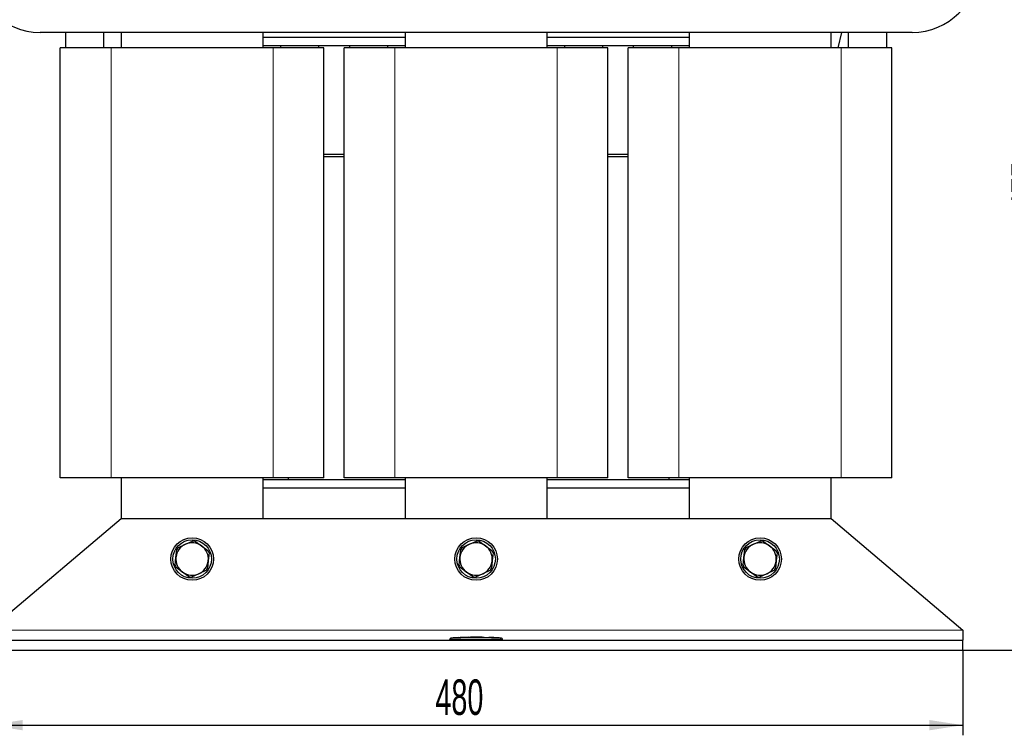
# Model space of a CAD drawing. Header units: millimetres. Extents: x 5 to 418, y 2 to 292.
# Tile 8 of 30: x 58 to 156, y 163 to 233. Entities that reach past the tile are written whole.
import ezdxf

# ---------------------------------------------------------------- set-up
doc = ezdxf.new("R2010")
doc.units = ezdxf.units.MM
doc.layers.add('SLD-0', color=7, linetype='Continuous')
doc.styles.add('SLDTEXTSTYLE0', font='TXT', dxfattribs={"width": 0.605})
doc.dimstyles.new('SLDDIMSTYLE0', dxfattribs={"dimtxt": 3.5, "dimasz": 3.302, "dimexe": 0, "dimexo": 0.0625, "dimgap": 0.875, "dimtad": 1, "dimlfac": 5, "dimrnd": 1e-09, "dimzin": 12, "dimdsep": 46, "dimtxsty": 'SLDTEXTSTYLE0', "dimsah": 1, "dimcen": 0.09, "dimadec": 0, "dimazin": 3, "dimtfac": 1, "dimtofl": 0, "dimtmove": 0, "dimatfit": 3, "dimfxl": 1, "dimfrac": 2, "dimtolj": 1, "dimtzin": 12, "dimarcsym": 0})
doc.dimstyles.new('SLDDIMSTYLE1', dxfattribs={"dimtxt": 3.5, "dimasz": 3.302, "dimexe": 0, "dimexo": 0.0625, "dimgap": 0.875, "dimtad": 1, "dimdec": 0, "dimlfac": 5, "dimrnd": 1e-09, "dimzin": 12, "dimdsep": 46, "dimtxsty": 'SLDTEXTSTYLE0', "dimsah": 1, "dimcen": 0.09, "dimadec": 0, "dimazin": 3, "dimtfac": 1, "dimtofl": 0, "dimtmove": 0, "dimatfit": 3, "dimfxl": 1, "dimfrac": 2, "dimtolj": 1, "dimtzin": 12, "dimarcsym": 0})

# ---------------------------------------------------------------- blocks, each defined once
blk = doc.blocks.new('_D')
at = {"layer": 'SLD-0', "color": 7}
for p, q in [((55.456, 171.037), (55.456, 162.652)), ((151.456, 171.037), (151.456, 162.652)), ((55.456, 163.652), (151.456, 163.652))]:
    blk.add_line(p, q, dxfattribs=at)
for points in [[(55.456, 163.652), (58.758, 163.144), (58.758, 164.16)], [(151.456, 163.652), (148.154, 164.16), (148.154, 163.144)]]:
    blk.add_solid(points, dxfattribs=at)
at = {"layer": 'SLD-0', "color": 7, "insert": (99.446, 168.163), "char_height": 3.5, "attachment_point": 1, "style": 'SLDTEXTSTYLE0'}
blk.add_mtext('480', dxfattribs=at)
blk = doc.blocks.new('_D_2')
at = {"layer": 'SLD-0', "color": 7}
for p, q in [((136.376, 265.982), (161.749, 265.982)), ((160.749, 265.982), (160.749, 171.037)), ((151.456, 171.037), (161.749, 171.037))]:
    blk.add_line(p, q, dxfattribs=at)
for points in [[(160.749, 265.982), (160.241, 262.68), (161.257, 262.68)], [(160.749, 171.037), (161.257, 174.339), (160.241, 174.339)]]:
    blk.add_solid(points, dxfattribs=at)
at = {"layer": 'SLD-0', "color": 7, "insert": (156.238, 214.499), "char_height": 3.5, "attachment_point": 1, "rotation": 90, "style": 'SLDTEXTSTYLE0'}
blk.add_mtext('475', dxfattribs=at)

msp = doc.modelspace()

# ---------------------------------------------------------------- linework, layer by layer
at = {"color": 7, "linetype": 'Continuous', "lineweight": 25}
for p, q in [((146.4563, 231.9773), (60.4563, 231.9773)), ((62.9563, 231.9773), (62.9563, 230.4573)), ((66.7563, 230.4573), (66.7563, 231.9773)), ((68.4563, 231.9773), (68.4563, 230.4573)), ((82.4563, 230.4573), (82.4563, 231.9773)), ((96.4563, 231.4773), (82.4563, 231.4773)), ((96.4563, 231.9773), (96.4563, 230.4573)), ((110.4563, 230.4573), (110.4563, 231.9773)), ((124.4563, 231.4773), (110.4563, 231.4773)), ((124.4563, 231.9773), (124.4563, 230.4573)), ((138.4563, 230.4573), (138.4563, 231.9773)), ((139.1674, 230.4573), (139.5074, 231.9773)), ((140.1563, 231.9773), (140.1563, 230.4573)), ((143.9563, 230.4573), (143.9563, 231.9773)), ((62.4563, 188.0573), (62.4563, 230.4573)), ((67.4563, 230.4573), (62.4563, 230.4573)), ((83.4563, 230.4573), (67.4563, 230.4573)), ((96.4563, 230.6573), (82.4563, 230.6573)), ((88.4563, 230.4573), (83.4563, 230.4573)), ((84.1563, 230.6573), (84.1563, 230.4573)), ((87.9563, 230.4573), (87.9563, 230.6573)), ((88.4563, 188.0573), (88.4563, 230.4573)), ((90.4563, 188.0573), (90.4563, 230.4573)), ((95.4563, 230.4573), (90.4563, 230.4573)), ((90.9563, 230.6573), (90.9563, 230.4573)), ((94.7563, 230.4573), (94.7563, 230.6573)), ((111.4563, 230.4573), (95.4563, 230.4573)), ((124.4563, 230.6573), (110.4563, 230.6573)), ((116.4563, 230.4573), (111.4563, 230.4573)), ((112.1563, 230.6573), (112.1563, 230.4573)), ((115.9563, 230.4573), (115.9563, 230.6573)), ((116.4563, 188.0573), (116.4563, 230.4573)), ((118.4563, 188.0573), (118.4563, 230.4573)), ((123.4563, 230.4573), (118.4563, 230.4573)), ((118.9563, 230.6573), (118.9563, 230.4573)), ((122.7563, 230.4573), (122.7563, 230.6573)), ((139.4563, 230.4573), (123.4563, 230.4573)), ((144.4563, 230.4573), (139.4563, 230.4573)), ((144.4563, 188.0573), (144.4563, 230.4573)), ((90.4563, 219.9273), (88.4563, 219.9273)), ((88.4563, 219.7473), (90.4563, 219.7473)), ((118.4563, 219.9273), (116.4563, 219.9273)), ((116.4563, 219.7473), (118.4563, 219.7473)), ((67.4563, 188.0573), (62.4563, 188.0573)), ((83.4563, 188.0573), (67.4563, 188.0573)), ((68.4563, 188.0573), (68.4563, 184.0373)), ((82.4563, 184.0373), (82.4563, 188.0573)), ((96.4563, 187.8573), (82.4563, 187.8573)), ((88.4563, 188.0573), (83.4563, 188.0573)), ((84.9563, 187.8573), (84.9563, 188.0573)), ((95.4563, 188.0573), (90.4563, 188.0573)), ((111.4563, 188.0573), (95.4563, 188.0573)), ((96.4563, 188.0573), (96.4563, 184.0373)), ((110.4563, 184.0373), (110.4563, 188.0573)), ((124.4563, 187.8573), (110.4563, 187.8573)), ((116.4563, 188.0573), (111.4563, 188.0573)), ((123.4563, 188.0573), (118.4563, 188.0573)), ((122.4563, 188.0573), (122.4563, 187.8573)), ((139.4563, 188.0573), (123.4563, 188.0573)), ((124.4563, 188.0573), (124.4563, 184.0373)), ((138.4563, 184.0373), (138.4563, 188.0573)), ((144.4563, 188.0573), (139.4563, 188.0573)), ((96.4563, 187.0373), (82.4563, 187.0373)), ((124.4563, 187.0373), (110.4563, 187.0373)), ((55.4563, 173.0373), (68.4563, 184.0373)), ((68.4563, 184.0373), (138.4563, 184.0373)), ((138.4563, 184.0373), (151.4563, 173.0373)), ((74.8015, 181.4972), (75.5069, 181.8136)), ((75.7665, 181.787), (76.3932, 181.3343)), ((102.8015, 181.4972), (103.5069, 181.8136)), ((103.7665, 181.787), (104.3932, 181.3343)), ((130.8015, 181.4972), (131.5069, 181.8136)), ((131.7665, 181.787), (132.3932, 181.3343)), ((73.8646, 180.2002), (73.9433, 180.9693)), ((74.0961, 181.1808), (74.8015, 181.4972)), ((76.3932, 181.3343), (77.0199, 180.8816)), ((77.1267, 180.6436), (77.048, 179.8745)), ((101.8646, 180.2002), (101.9433, 180.9693)), ((102.0961, 181.1808), (102.8015, 181.4972)), ((104.3932, 181.3343), (105.0199, 180.8816)), ((105.1267, 180.6436), (105.048, 179.8745)), ((129.8646, 180.2002), (129.9433, 180.9693)), ((130.0961, 181.1808), (130.8015, 181.4972)), ((132.3932, 181.3343), (133.0199, 180.8816)), ((133.1267, 180.6436), (133.048, 179.8745)), ((73.7859, 179.4311), (73.8646, 180.2002)), ((77.048, 179.8745), (76.9693, 179.1054)), ((101.7859, 179.4311), (101.8646, 180.2002)), ((105.048, 179.8745), (104.9693, 179.1054)), ((129.7859, 179.4311), (129.8646, 180.2002)), ((133.048, 179.8745), (132.9693, 179.1054)), ((74.5195, 178.7403), (73.8927, 179.193)), ((75.1462, 178.2876), (74.5195, 178.7403)), ((76.8166, 178.8939), (76.1111, 178.5775)), ((102.5195, 178.7403), (101.8927, 179.193)), ((103.1462, 178.2876), (102.5195, 178.7403)), ((104.8166, 178.8939), (104.1111, 178.5775)), ((130.5195, 178.7403), (129.8927, 179.193)), ((131.1462, 178.2876), (130.5195, 178.7403)), ((132.8166, 178.8939), (132.1111, 178.5775)), ((76.1111, 178.5775), (75.4057, 178.261)), ((104.1111, 178.5775), (103.4057, 178.261)), ((132.1111, 178.5775), (131.4057, 178.261)), ((151.4563, 173.0373), (151.4563, 172.0373)), ((55.4563, 172.0373), (151.4563, 172.0373)), ((100.8563, 172.0373), (100.8563, 172.0997)), ((101.2343, 172.2578), (100.9576, 172.2438)), ((101.6742, 172.2793), (101.2071, 172.2634)), ((101.2343, 172.255), (101.6739, 172.2694)), ((101.6739, 172.2654), (101.2343, 172.251)), ((101.2343, 172.255), (101.2343, 172.251)), ((101.6739, 172.2901), (102.1581, 172.2826)), ((101.6739, 172.2694), (101.6739, 172.2654)), ((102.1581, 172.2786), (101.6925, 172.2858)), ((102.2883, 172.3003), (101.891, 172.2867)), ((102.1581, 172.2826), (104.0583, 172.2951)), ((104.0583, 172.291), (102.1581, 172.2786)), ((102.1581, 172.2826), (102.1581, 172.2786)), ((102.6994, 172.3275), (102.2861, 172.3136)), ((103.1976, 172.3387), (104.2332, 172.3297)), ((103.1976, 172.3283), (103.1976, 172.3387)), ((103.6279, 172.331), (103.1976, 172.3347)), ((104.0583, 172.3239), (103.1976, 172.3283)), ((104.0583, 172.2951), (104.0583, 172.291)), ((104.2332, 172.3297), (104.2332, 172.318)), ((104.2332, 172.2927), (105.3686, 172.2654)), ((104.2332, 172.2927), (104.2332, 172.2887)), ((105.3686, 172.2614), (104.2332, 172.2887)), ((105.6271, 172.2647), (104.2569, 172.3136)), ((104.721, 172.3136), (104.721, 172.3059)), ((105.0692, 172.2981), (104.721, 172.3136)), ((104.721, 172.3096), (105.0692, 172.2941)), ((104.721, 172.3059), (105.0692, 172.2921)), ((105.1967, 172.2857), (105.1967, 172.2897)), ((105.6819, 172.2595), (105.6819, 172.2555)), ((105.9551, 172.2438), (105.6819, 172.2567)), ((106.0563, 172.0373), (106.0563, 172.0997)), ((151.4563, 171.0373), (151.4563, 172.0373)), ((55.4563, 171.0373), (151.4563, 171.0373))]:
    msp.add_line(p, q, dxfattribs=at)
at = {"color": 7, "linetype": 'Continuous', "lineweight": 18}
for p, q in [((67.4563, 188.0573), (67.4563, 230.4573)), ((83.4563, 188.0573), (83.4563, 230.4573)), ((95.4563, 188.0573), (95.4563, 230.4573)), ((111.4563, 188.0573), (111.4563, 230.4573)), ((123.4563, 188.0573), (123.4563, 230.4573)), ((139.4563, 188.0573), (139.4563, 230.4573)), ((55.4563, 173.0373), (151.4563, 173.0373)), ((101.0546, 172.2397), (101.0563, 172.0997)), ((101.0563, 172.0373), (101.0563, 172.0997)), ((105.0692, 172.2981), (105.0692, 172.2941)), ((105.3686, 172.2654), (105.3686, 172.2614)), ((105.858, 172.2397), (105.8563, 172.0997)), ((105.8563, 172.0373), (105.8563, 172.0997))]:
    msp.add_line(p, q, dxfattribs=at)
at = {"color": 7, "linetype": 'Continuous', "lineweight": 25}
for centre, radius in [((75.4563, 180.0373), 2.1), ((75.4563, 180.0373), 1.9), ((103.4563, 180.0373), 2.1), ((103.4563, 180.0373), 1.9), ((131.4563, 180.0373), 2.1), ((131.4563, 180.0373), 1.9)]:
    msp.add_circle(centre, radius, dxfattribs=at)
for centre, radius, start, end in [((60.4563, 238.4773), 6.5, 90, 270), ((146.4563, 238.4773), 6.5, 270, 90), ((75.4563, 180.0373), 1.6, 54.158296, 114.158296), ((75.4563, 180.0373), 1.777, 79.948401, 88.368191), ((103.4563, 180.0373), 1.6, 54.158296, 114.158296), ((103.4563, 180.0373), 1.777, 79.948401, 88.368191), ((131.4563, 180.0373), 1.6, 54.158296, 114.158296), ((131.4563, 180.0373), 1.777, 79.948401, 88.368191), ((75.4563, 180.0373), 1.6, 114.158296, 174.158296), ((75.4563, 180.0373), 1.777, 139.948401, 148.368191), ((75.4563, 180.0373), 1.6, 354.158296, 54.158296), ((75.4563, 180.0373), 1.777, 19.948401, 28.368191), ((103.4563, 180.0373), 1.6, 114.158296, 174.158296), ((103.4563, 180.0373), 1.777, 139.948401, 148.368191), ((103.4563, 180.0373), 1.6, 354.158296, 54.158296), ((103.4563, 180.0373), 1.777, 19.948401, 28.368191), ((131.4563, 180.0373), 1.6, 114.158296, 174.158296), ((131.4563, 180.0373), 1.777, 139.948401, 148.368191), ((131.4563, 180.0373), 1.6, 354.158296, 54.158296), ((131.4563, 180.0373), 1.777, 19.948401, 28.368191), ((75.4563, 180.0373), 1.6, 174.158296, 234.158296), ((75.4563, 180.0373), 1.6, 294.158296, 354.158296), ((103.4563, 180.0373), 1.6, 174.158296, 234.158296), ((103.4563, 180.0373), 1.6, 294.158296, 354.158296), ((131.4563, 180.0373), 1.6, 174.158296, 234.158296), ((131.4563, 180.0373), 1.6, 294.158296, 354.158296), ((75.4563, 180.0373), 1.777, 199.948401, 208.368191), ((75.4563, 180.0373), 1.6, 234.158296, 294.158296), ((75.4563, 180.0373), 1.777, 319.948401, 328.368191), ((103.4563, 180.0373), 1.777, 199.948401, 208.368191), ((103.4563, 180.0373), 1.6, 234.158296, 294.158296), ((103.4563, 180.0373), 1.777, 319.948401, 328.368191), ((131.4563, 180.0373), 1.777, 199.948401, 208.368191), ((131.4563, 180.0373), 1.6, 234.158296, 294.158296), ((131.4563, 180.0373), 1.777, 319.948401, 328.368191), ((75.4563, 180.0373), 1.777, 259.948401, 268.368191), ((103.4563, 180.0373), 1.777, 259.948401, 268.368191), ((131.4563, 180.0373), 1.777, 259.948401, 268.368191), ((100.9963, 172.106), 0.14, 93.308358, 180.001701), ((105.9163, 172.106), 0.14, 359.998284, 86.658763)]:
    msp.add_arc(centre, radius, start, end, dxfattribs=at)
at = {"color": 7, "linetype": 'Continuous', "lineweight": 18}
for centre, start, end in [((100.9963, 172.0997), 90.990495, 179.998049), ((105.9163, 172.0997), 0.001948, 89.00993)]:
    msp.add_arc(centre, 0.14, start, end, dxfattribs=at)
at = {"color": 7, "linetype": 'Continuous', "lineweight": 25}
for points, knots in [([(100.8563, 172.0997), (100.8563, 172.1021), (100.8563, 172.1058), (100.8563, 172.1054), (100.8563, 172.1052)], [0, 0, 0, 0, 0.6377978, 1, 1, 1, 1]), ([(103.9548, 172.3244), (103.7984, 172.3321), (103.3801, 172.3525), (102.9617, 172.329), (102.6998, 172.3144)], [0, 0, 0, 0, 0.37404129, 1, 1, 1, 1]), ([(105.1959, 172.29), (105.1928, 172.2904), (105.1867, 172.2912), (105.1605, 172.2931), (105.1251, 172.2952), (105.0925, 172.2969), (105.0737, 172.2978), (105.0692, 172.2981)], [0, 0, 0, 0, 0.2313819, 0.4629549, 0.6947611, 0.9267657, 1, 1, 1, 1]), ([(105.0692, 172.2941), (105.0835, 172.2933), (105.1122, 172.2919), (105.1506, 172.2897), (105.1791, 172.2878), (105.1952, 172.2864), (105.1951, 172.2859), (105.1951, 172.2857)], [0, 0, 0, 0, 0.2150885, 0.4301767, 0.6452497, 0.8601714, 1, 1, 1, 1]), ([(105.0692, 172.2921), (105.0835, 172.2915), (105.1122, 172.2903), (105.1505, 172.2893), (105.179, 172.2889), (105.1952, 172.289), (105.1951, 172.2895), (105.1951, 172.2897)], [0, 0, 0, 0, 0.2147891, 0.4295851, 0.6442208, 0.8587329, 1, 1, 1, 1]), ([(105.3686, 172.2654), (105.4067, 172.2643), (105.4829, 172.2622), (105.5838, 172.2605), (105.6494, 172.2597), (105.6737, 172.2596), (105.6819, 172.2595)], [0, 0, 0, 0, 0.2851253, 0.5702516, 0.8553553, 1, 1, 1, 1]), ([(105.6819, 172.2555), (105.6641, 172.2556), (105.6283, 172.2559), (105.536, 172.2573), (105.4451, 172.2591), (105.3879, 172.2608), (105.3686, 172.2614)], [0, 0, 0, 0, 0.285052, 0.570102, 0.8551915, 1, 1, 1, 1]), ([(105.6819, 172.2595), (105.7056, 172.2593), (105.7367, 172.259), (105.7288, 172.2601), (105.7269, 172.2604)], [0, 0, 0, 0, 0.7597868, 1, 1, 1, 1]), ([(105.7263, 172.2564), (105.7282, 172.2561), (105.735, 172.2551), (105.7039, 172.2553), (105.6819, 172.2555)], [0, 0, 0, 0, 0.2906381, 1, 1, 1, 1]), ([(106.0563, 172.1052), (106.0563, 172.1054), (106.0563, 172.1059), (106.0563, 172.1022), (106.0563, 172.0997)], [0, 0, 0, 0, 0.3187816, 1, 1, 1, 1])]:
    msp.add_open_spline(points, degree=3, knots=knots, dxfattribs=at)
at = {"color": 7, "linetype": 'Continuous', "lineweight": 18}
for points, knots in [([(101.0563, 172.0997), (101.0338, 172.0996), (100.9889, 172.0995), (100.9289, 172.0994), (100.8837, 172.0994), (100.8597, 172.0995), (100.8573, 172.0997), (100.8563, 172.0997)], [0, 0, 0, 0, 0.2146723, 0.429352, 0.6440261, 0.8586954, 1, 1, 1, 1]), ([(100.9883, 172.245), (100.9882, 172.2451), (100.9878, 172.2455), (100.9915, 172.2419), (100.9939, 172.2397)], [0, 0, 0, 0, 0.3621246, 1, 1, 1, 1]), ([(100.9939, 172.2397), (100.9942, 172.2396), (100.9951, 172.2395), (101.0025, 172.2394), (101.0162, 172.2394), (101.0343, 172.2395), (101.0479, 172.2396), (101.0546, 172.2397)], [0, 0, 0, 0, 0.1406569, 0.3555038, 0.5710329, 0.7861716, 1, 1, 1, 1]), ([(101.0546, 172.2397), (101.8553, 172.2468), (103.4564, 172.261), (105.0575, 172.2468), (105.858, 172.2397)], [0, 0, 0, 0, 0.5000392, 1, 1, 1, 1]), ([(105.8563, 172.0997), (105.0564, 172.1074), (103.4564, 172.1229), (101.8564, 172.1074), (101.0563, 172.0997)], [0, 0, 0, 0, 0.499961, 1, 1, 1, 1]), ([(106.0563, 172.0997), (106.0541, 172.0996), (106.0497, 172.0995), (106.0152, 172.0994), (105.9645, 172.0994), (105.9082, 172.0995), (105.8711, 172.0997), (105.8563, 172.0997)], [0, 0, 0, 0, 0.2146728, 0.4293525, 0.6440267, 0.8586958, 1, 1, 1, 1]), ([(105.858, 172.2397), (105.8625, 172.2396), (105.8737, 172.2395), (105.8906, 172.2394), (105.906, 172.2394), (105.9165, 172.2395), (105.918, 172.2396), (105.9188, 172.2397)], [0, 0, 0, 0, 0.1405668, 0.3553275, 0.5708435, 0.7860436, 1, 1, 1, 1]), ([(105.9188, 172.2397), (105.9213, 172.2421), (105.9251, 172.2457), (105.9245, 172.2452), (105.9243, 172.245)], [0, 0, 0, 0, 0.6810033, 1, 1, 1, 1])]:
    msp.add_open_spline(points, degree=3, knots=knots, dxfattribs=at)

# ---------------------------------------------------------------- dimensions: what is measured, and where the dimension line sits
at = {"layer": 'SLD-0', "color": 7}
dim = msp.add_linear_dim(base=(160.7494, 171.0373), p1=(136.3763, 265.9823), p2=(151.4563, 171.0373), angle=90, dimstyle='SLDDIMSTYLE1', dxfattribs=at)
dim.commit()
dim.dimension.update_dxf_attribs({"geometry": '_D_2', "text_midpoint": (160.7494, 218.5098), "dimtype": 160})
dim = msp.add_linear_dim(base=(151.4563, 163.6517), p1=(55.4563, 171.0373), p2=(151.4563, 171.0373), dimstyle='SLDDIMSTYLE0', dxfattribs=at)
dim.commit()
dim.dimension.update_dxf_attribs({"geometry": '_D', "text_midpoint": (103.4563, 163.6517), "dimtype": 160})

doc.saveas('drawing.dxf')
